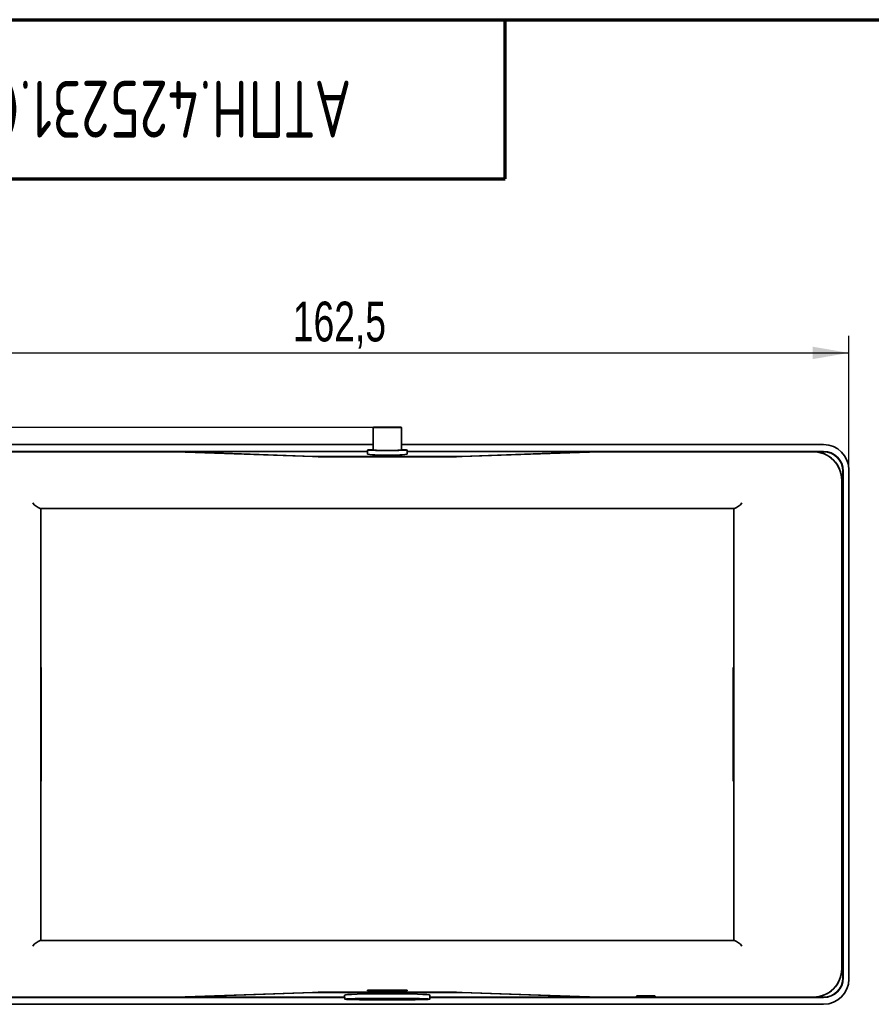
# Model space of a CAD drawing. Header units: millimetres. Extents: x 8 to 210, y -1 to 292.
# Tile 11 of 18: x 47 to 122, y 205 to 292. Entities that reach past the tile are written whole.
import ezdxf

# ---------------------------------------------------------------- set-up
doc = ezdxf.new("R2010")
doc.units = ezdxf.units.MM
doc.layers.add('ЦВЕТ_ОСНОВНОЙ_НАДПИСИ_И_РАМКИ', color=7, linetype='Continuous')
doc.layers.add('ЧЕРТЕЖ', color=7, linetype='Continuous', lineweight=25)
doc.styles.add('SLDTEXTSTYLE0', font='TXT', dxfattribs={"width": 0.7, "bigfont": 'bigfont'})
doc.styles.add('SLDTEXTSTYLE1', font='TXT', dxfattribs={"width": 0.7})
doc.dimstyles.new('SLDDIMSTYLE0', dxfattribs={"dimtxt": 3.5, "dimasz": 3.2, "dimexe": 0, "dimexo": 0.0625, "dimgap": 0.875, "dimtad": 2, "dimlfac": 2, "dimrnd": 1e-09, "dimzin": 12, "dimdsep": 46, "dimtxsty": 'SLDTEXTSTYLE1', "dimsah": 1, "dimcen": 0.09, "dimadec": 0, "dimazin": 3, "dimtfac": 1, "dimtofl": 0, "dimtmove": 0, "dimatfit": 3, "dimfxl": 0, "dimfrac": 2, "dimtolj": 1, "dimtzin": 12, "dimarcsym": 0})

# ---------------------------------------------------------------- blocks, each defined once
blk = doc.blocks.new('_D')
at = {"layer": 'ЧЕРТЕЖ'}
for p, q in [((39.011, 252.379), (39.011, 264.176)), ((120.263, 252.379), (120.263, 264.176)), ((39.011, 262.676), (120.263, 262.676))]:
    blk.add_line(p, q, dxfattribs=at)
for points in [[(39.011, 262.676), (42.211, 262.126), (42.211, 263.226)], [(120.263, 262.676), (117.063, 263.226), (117.063, 262.126)]]:
    blk.add_solid(points, dxfattribs=at)
at = {"layer": 'ЧЕРТЕЖ', "insert": (71.326, 267.188), "char_height": 3.5, "attachment_point": 1, "style": 'SLDTEXTSTYLE1'}
blk.add_mtext('162,5', dxfattribs=at)
blk = doc.blocks.new('_D_2')
at = {"layer": 'ЧЕРТЕЖ'}
for p, q in [((79.637, 256.101), (27.511, 256.101)), ((29.011, 205.352), (29.011, 256.101)), ((41.236, 205.352), (27.511, 205.352))]:
    blk.add_line(p, q, dxfattribs=at)
for points in [[(29.011, 256.101), (28.461, 252.901), (29.561, 252.901)], [(29.011, 205.352), (29.561, 208.552), (28.461, 208.552)]]:
    blk.add_solid(points, dxfattribs=at)
at = {"layer": 'ЧЕРТЕЖ', "insert": (24.499, 230.716), "char_height": 3.5, "attachment_point": 1, "rotation": 90, "style": 'SLDTEXTSTYLE1'}
blk.add_mtext('101,5', dxfattribs=at)

msp = doc.modelspace()

# ---------------------------------------------------------------- linework, layer by layer
at = {"color": 7, "linetype": 'Continuous', "lineweight": 35}
for p, q in [((78.387, 256.1233), (78.387, 254.1236)), ((80.887, 254.1236), (80.887, 256.1233)), ((78.387, 254.6045), (41.2362, 254.6045)), ((77.887, 254.0045), (41.2362, 254.0045)), ((61.0514, 253.9783), (42.137, 253.9783)), ((42.139, 253.9748), (61.0012, 253.9748)), ((61.0012, 253.9748), (73.0412, 253.5545)), ((61.0514, 253.9783), (61.251, 253.9888)), ((61.0514, 253.9783), (61.0515, 253.973)), ((61.251, 253.9888), (73.112, 253.5747)), ((77.887, 253.9888), (61.251, 253.9888)), ((77.887, 254.1236), (77.887, 253.7514)), ((118.0377, 254.6045), (80.887, 254.6045)), ((81.387, 253.7514), (81.387, 254.1236)), ((118.0377, 254.0045), (81.387, 254.0045)), ((98.0229, 253.9888), (81.387, 253.9888)), ((86.1621, 253.5747), (98.0229, 253.9888)), ((86.2328, 253.5545), (98.2728, 253.9748)), ((98.0229, 253.9888), (98.2226, 253.9783)), ((98.2225, 253.973), (98.2226, 253.9783)), ((98.2226, 253.9783), (117.137, 253.9783)), ((117.135, 253.9748), (98.2728, 253.9748)), ((118.0377, 253.9783), (117.2949, 253.9783)), ((74.1725, 253.5382), (85.1015, 253.5382)), ((85.1013, 253.5594), (74.1726, 253.5594)), ((119.737, 241.2283), (119.737, 252.2791)), ((119.7632, 207.6776), (119.7632, 252.2791)), ((120.2632, 207.5776), (120.2632, 252.3791)), ((119.6334, 208.4803), (119.6334, 251.4763)), ((119.637, 208.4783), (119.637, 251.4783)), ((49.0923, 248.9783), (110.1816, 248.9783)), ((49.137, 210.9783), (49.137, 248.9783)), ((110.137, 248.9783), (110.137, 210.9783)), ((119.737, 241.2283), (119.637, 241.2283)), ((119.637, 236.2283), (119.737, 236.2283)), ((119.737, 223.7283), (119.737, 236.2283)), ((49.187, 234.9783), (49.137, 234.9783)), ((49.187, 224.9783), (49.187, 234.9783)), ((110.137, 234.9783), (110.087, 234.9783)), ((110.087, 224.9783), (110.087, 234.9783)), ((110.137, 234.7845), (110.087, 234.7886)), ((49.137, 225.1721), (49.187, 225.1681)), ((49.137, 224.9783), (49.187, 224.9783)), ((110.137, 224.9783), (110.087, 224.9783)), ((119.737, 223.7283), (119.637, 223.7283)), ((119.637, 218.7283), (119.737, 218.7283)), ((119.737, 207.6776), (119.737, 218.7283)), ((110.1816, 210.9783), (49.0923, 210.9783)), ((61.0012, 205.9819), (73.0412, 206.4021)), ((73.112, 206.3819), (61.251, 205.9678)), ((74.1725, 206.4185), (85.1015, 206.4185)), ((74.1726, 206.3972), (85.1014, 206.3972)), ((77.887, 206.5493), (77.887, 206.6017)), ((77.887, 206.6017), (81.387, 206.6017)), ((81.387, 206.5493), (77.887, 206.5493)), ((81.387, 206.6017), (81.387, 206.5493)), ((98.0229, 205.9678), (86.162, 206.3819)), ((86.2328, 206.4021), (98.2728, 205.9819)), ((41.2362, 205.9521), (75.8888, 205.9521)), ((42.137, 205.9783), (61.0514, 205.9783)), ((42.139, 205.9819), (61.0012, 205.9819)), ((61.0515, 205.9836), (61.0514, 205.9783)), ((61.251, 205.9678), (61.0514, 205.9783)), ((61.251, 205.9678), (75.8885, 205.9678)), ((75.8853, 206.1528), (75.8914, 205.8069)), ((79.087, 205.8514), (80.187, 205.8514)), ((79.087, 205.8322), (79.087, 205.8514)), ((80.187, 205.8322), (79.087, 205.8322)), ((79.087, 205.7807), (80.187, 205.7807)), ((79.087, 205.7615), (79.087, 205.7807)), ((80.187, 205.7615), (79.087, 205.7615)), ((80.187, 205.8514), (80.187, 205.8322)), ((80.187, 205.7807), (80.187, 205.7615)), ((83.3826, 205.8069), (83.3887, 206.1528)), ((83.3852, 205.9521), (118.0377, 205.9521)), ((83.3854, 205.9678), (98.0229, 205.9678)), ((98.2226, 205.9783), (98.0229, 205.9678)), ((98.2226, 205.9783), (98.2225, 205.9836)), ((98.2226, 205.9783), (101.5058, 205.9783)), ((101.4839, 205.9819), (98.2728, 205.9819)), ((101.5869, 206.0848), (101.4839, 205.9819)), ((101.637, 206.0569), (101.5058, 205.9783)), ((101.5058, 205.9783), (101.5058, 206.0037)), ((101.5058, 205.9783), (103.2682, 205.9783)), ((103.1871, 206.0848), (101.5869, 206.0848)), ((101.637, 206.0569), (101.637, 206.0848)), ((101.637, 206.0569), (103.137, 206.0569)), ((103.137, 206.0569), (103.137, 206.0848)), ((103.137, 206.0569), (103.2682, 205.9783)), ((103.2901, 205.9819), (103.1871, 206.0848)), ((103.2682, 205.9783), (103.2682, 206.0037)), ((103.2682, 205.9783), (117.137, 205.9783)), ((117.135, 205.9819), (103.2901, 205.9819)), ((117.295, 205.9783), (118.0377, 205.9783)), ((41.2362, 205.3521), (118.0377, 205.3521))]:
    msp.add_line(p, q, dxfattribs=at)
at = {"color": 7, "linetype": 'Continuous', "lineweight": 35, "flags": 128}
for points in [[(79.637, 256.1451), (79.3135, 256.1443), (79.012, 256.1421), (78.7531, 256.1387), (78.5545, 256.1342), (78.4296, 256.1289), (78.387, 256.1233), (78.4296, 256.1176), (78.5545, 256.1123), (78.7531, 256.1078), (79.012, 256.1044), (79.3135, 256.1022), (79.637, 256.1014)], [(79.637, 256.1123), (79.4232, 256.113), (79.2352, 256.1149), (79.0957, 256.1178), (79.0215, 256.1214), (79.0215, 256.1251), (79.0957, 256.1287), (79.2352, 256.1316), (79.4232, 256.1335), (79.637, 256.1342)], [(79.637, 256.1014), (79.9605, 256.1022), (80.262, 256.1044), (80.5209, 256.1078), (80.7195, 256.1123), (80.8444, 256.1176), (80.887, 256.1233), (80.8444, 256.1289), (80.7195, 256.1342), (80.5209, 256.1387), (80.262, 256.1421), (79.9605, 256.1443), (79.637, 256.1451)], [(79.637, 256.1342), (79.8508, 256.1335), (80.0387, 256.1316), (80.1783, 256.1287), (80.2525, 256.1251), (80.2525, 256.1214), (80.1783, 256.1178), (80.0387, 256.1149), (79.8508, 256.113), (79.637, 256.1123)], [(78.387, 254.1449), (78.3365, 254.144), (78.1214, 254.1388), (77.9726, 254.133), (77.8966, 254.1267), (77.8966, 254.1204), (77.9726, 254.1141), (78.1214, 254.1083), (78.3365, 254.1031), (78.6084, 254.0988), (78.9252, 254.0957), (79.2731, 254.0937), (79.637, 254.093)], [(79.637, 254.093), (80.0008, 254.0937), (80.3488, 254.0957), (80.6656, 254.0988), (80.9375, 254.1031), (81.1525, 254.1083), (81.3013, 254.1141), (81.3774, 254.1204), (81.3774, 254.1267), (81.3013, 254.133), (81.1525, 254.1388), (80.9375, 254.144), (80.887, 254.1449)], [(74.1725, 253.5382), (73.5601, 253.5424), (73.0412, 253.5545)], [(73.112, 253.5747), (73.5968, 253.5632), (74.1726, 253.5594)], [(85.1013, 253.5594), (85.6772, 253.5632), (86.1621, 253.5747)], [(86.2328, 253.5545), (85.7136, 253.5424), (85.1015, 253.5382)], [(49.187, 234.7886), (49.181, 234.7881), (49.137, 234.7845)], [(110.087, 225.1681), (110.093, 225.1686), (110.137, 225.1721)], [(73.0412, 206.4021), (73.5601, 206.4142), (74.1725, 206.4185)], [(74.1726, 206.3972), (73.5987, 206.3932), (73.112, 206.3819)], [(75.8855, 206.1528), (75.8853, 206.1529), (75.9146, 206.1694), (76.0024, 206.1854), (76.1487, 206.2011), (76.5011, 206.2248), (76.9842, 206.2455), (77.5761, 206.2623), (77.905, 206.2691), (78.256, 206.2747), (78.9325, 206.2815), (79.637, 206.2838)], [(79.637, 206.2838), (80.1096, 206.2828), (80.57, 206.2798), (81.018, 206.2747), (81.6976, 206.2623), (82.2898, 206.2455), (82.7726, 206.2248), (82.9652, 206.2134), (83.1253, 206.2011), (83.3228, 206.1775), (83.3887, 206.1529), (83.3885, 206.1528)], [(86.162, 206.3819), (85.6753, 206.3932), (85.1014, 206.3972)], [(85.1015, 206.4185), (85.7136, 206.4142), (86.2328, 206.4021)], [(79.637, 205.8723), (79.1039, 205.8716), (78.5817, 205.8696), (78.081, 205.8664), (77.6119, 205.8619), (77.1841, 205.8563), (76.8062, 205.8497), (76.486, 205.8422), (76.2298, 205.8341), (76.0431, 205.8253), (75.9295, 205.8162), (75.8914, 205.8069), (75.9295, 205.7976), (76.0431, 205.7885), (76.2298, 205.7797), (76.486, 205.7716), (76.8062, 205.7641), (77.1841, 205.7575), (77.6119, 205.7519), (78.081, 205.7474), (78.5817, 205.7442), (79.1039, 205.7422), (79.637, 205.7415)], [(79.637, 205.7415), (80.17, 205.7422), (80.6923, 205.7442), (81.193, 205.7474), (81.662, 205.7519), (82.0899, 205.7575), (82.4678, 205.7641), (82.788, 205.7716), (83.0441, 205.7797), (83.2309, 205.7885), (83.3445, 205.7976), (83.3826, 205.8069), (83.3445, 205.8162), (83.2309, 205.8253), (83.0441, 205.8341), (82.788, 205.8422), (82.4678, 205.8497), (82.0899, 205.8563), (81.662, 205.8619), (81.193, 205.8664), (80.6923, 205.8696), (80.17, 205.8716), (79.637, 205.8723)]]:
    msp.add_lwpolyline(points, dxfattribs=at)
at = {"color": 7, "linetype": 'Continuous', "lineweight": 35}
for centre, radius, start, end in [((79.3246, 272.0239), 17.9249, 267.001674, 270.998631), ((79.9494, 272.0239), 17.9249, 269.001369, 272.998326), ((117.137, 251.4783), 2.4964, 359.953034, 90.046966), ((117.137, 251.4783), 2.5, 0, 90), ((118.0377, 252.3791), 2.2254, 0, 90), ((118.0377, 252.2791), 1.7254, 0, 90), ((118.0377, 252.2791), 1.6992, 0, 90), ((79.2, 266.2702), 12.5875, 264.012438, 271.989388), ((80.074, 266.2702), 12.5875, 268.010612, 275.987562), ((49.6153, 250.3623), 1.4795, 216.689925, 249.300498), ((109.6595, 250.3612), 1.4782, 290.685084, 323.324493), ((49.6145, 209.5954), 1.4782, 110.685084, 143.324493), ((109.6587, 209.5944), 1.4795, 36.689925, 69.300498), ((117.137, 208.4783), 2.4964, 269.953034, 0.046966), ((117.137, 208.4783), 2.5, 270, 0), ((118.0377, 207.6776), 1.7254, 270, 0), ((118.0377, 207.6776), 1.6992, 270, 0), ((118.0377, 207.5776), 2.2254, 270, 0)]:
    msp.add_arc(centre, radius, start, end, dxfattribs=at)
at = {"layer": 'ЦВЕТ_ОСНОВНОЙ_НАДПИСИ_И_РАМКИ', "lineweight": 70}
for p, q in [((20, 292), (205, 292)), ((90, 278), (90, 292)), ((20, 278), (90, 278))]:
    msp.add_line(p, q, dxfattribs=at)
at = {"layer": 'ЦВЕТ_ОСНОВНОЙ_НАДПИСИ_И_РАМКИ', "lineweight": 25}
for p, q in [((20, 292), (90, 292)), ((90, 292), (157, 292))]:
    msp.add_line(p, q, dxfattribs=at)

# ---------------------------------------------------------------- texts
at = {"layer": 'ЦВЕТ_ОСНОВНОЙ_НАДПИСИ_И_РАМКИ', "insert": (55.7574, 281.6263), "char_height": 5, "attachment_point": 2, "rotation": 180, "style": 'SLDTEXTSTYLE0'}
msp.add_mtext('АТПН.425231.001ГЧ', dxfattribs=at)

# ---------------------------------------------------------------- dimensions: what is measured, and where the dimension line sits
at = {"layer": 'ЧЕРТЕЖ'}
dim = msp.add_linear_dim(base=(120.2632, 262.6761), p1=(39.0108, 252.3791), p2=(120.2632, 252.3791), dimstyle='SLDDIMSTYLE0', dxfattribs=at)
dim.commit()
dim.dimension.update_dxf_attribs({"geometry": '_D', "text_midpoint": (76.3499, 262.6761), "dimtype": 160})
dim = msp.add_linear_dim(base=(29.0108, 256.1014), p1=(41.2362, 205.3521), p2=(79.637, 256.1014), angle=90, dimstyle='SLDDIMSTYLE0', dxfattribs=at)
dim.commit()
dim.dimension.update_dxf_attribs({"geometry": '_D_2', "text_midpoint": (29.0108, 235.3929), "dimtype": 160})

doc.saveas('drawing.dxf')
